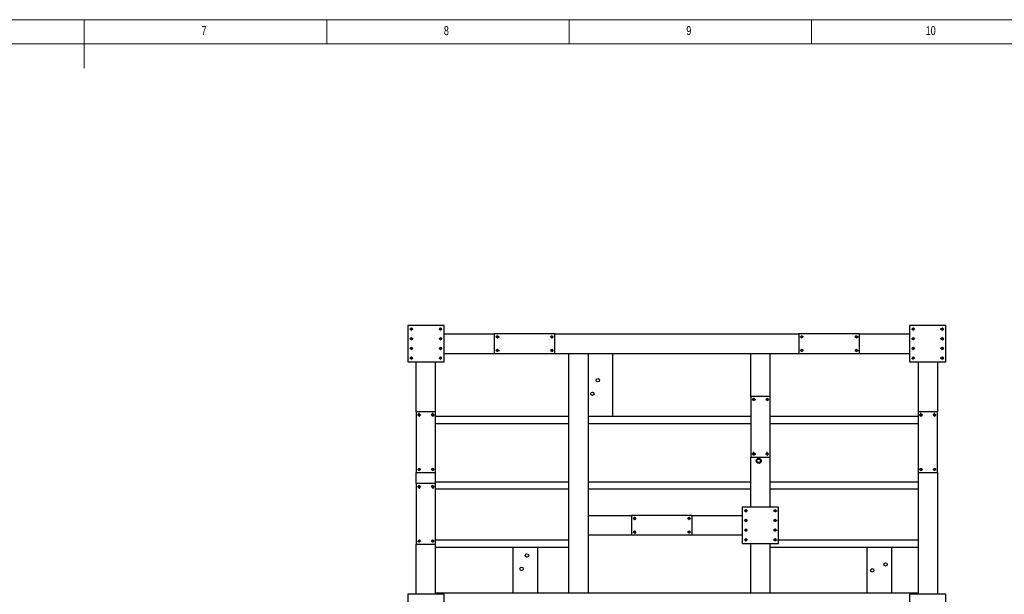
# Paper-space layout 'cadre 6' of a CAD drawing. Header units: millimetres. Extents: x 5 to 589, y 5 to 415.
# Tile 18 of 19: x 284 to 487, y 296 to 415. Entities that reach past the tile are written whole.
import ezdxf

# ---------------------------------------------------------------- set-up
doc = ezdxf.new("R2010")
doc.units = ezdxf.units.MM
doc.linetypes.add('CENTERX2', pattern=[20.32, 12.7, -2.54, 2.54, -2.54])
doc.layers.add('NOTES', color=6, linetype='Continuous')
doc.layers.add('TRAIT-MIXTES', color=3, linetype='CENTERX2')
doc.layers.add('TRAIT-FORT', color=4, linetype='Continuous', lineweight=25)
doc.styles.add('SLDTEXTSTYLE0', font='TXT', dxfattribs={"width": 0.75})

# ---------------------------------------------------------------- blocks, each defined once
blk = doc.blocks.new('SW_CENTERMARKSYMBOL_569')
at = {"layer": 'TRAIT-MIXTES', "color": 0}
for p, q in [((-0.4, 0), (-0.4125, 0)), ((0, 0), (-0.2, 0)), ((0, 0.4), (0, 0.4125)), ((0, 0), (0, 0.2)), ((0, 0), (0, -0.2)), ((0, 0), (0.2, 0)), ((0.4, 0), (0.4125, 0)), ((0, -0.4), (0, -0.4125))]:
    blk.add_line(p, q, dxfattribs=at)
blk = doc.blocks.new('SW_CENTERMARKSYMBOL_570')
at = {"layer": 'TRAIT-MIXTES', "color": 0}
for p, q in [((-0.4, 0), (-0.4125, 0)), ((0, 0), (-0.2, 0)), ((0, 0.4), (0, 0.4125)), ((0, 0), (0, 0.2)), ((0, 0), (0, -0.2)), ((0, 0), (0.2, 0)), ((0.4, 0), (0.4125, 0)), ((0, -0.4), (0, -0.4125))]:
    blk.add_line(p, q, dxfattribs=at)
blk = doc.blocks.new('SW_CENTERMARKSYMBOL_571')
at = {"layer": 'TRAIT-MIXTES', "color": 0}
for p, q in [((-0.4, 0), (-0.4125, 0)), ((0, 0), (-0.2, 0)), ((0, 0.4), (0, 0.4125)), ((0, 0), (0, 0.2)), ((0, 0), (0, -0.2)), ((0, 0), (0.2, 0)), ((0.4, 0), (0.4125, 0)), ((0, -0.4), (0, -0.4125))]:
    blk.add_line(p, q, dxfattribs=at)
blk = doc.blocks.new('SW_CENTERMARKSYMBOL_572')
at = {"layer": 'TRAIT-MIXTES', "color": 0}
for p, q in [((-0.4, 0), (-0.4125, 0)), ((0, 0), (-0.2, 0)), ((0, 0.4), (0, 0.4125)), ((0, 0), (0, 0.2)), ((0, 0), (0, -0.2)), ((0, 0), (0.2, 0)), ((0.4, 0), (0.4125, 0)), ((0, -0.4), (0, -0.4125))]:
    blk.add_line(p, q, dxfattribs=at)
blk = doc.blocks.new('SW_CENTERMARKSYMBOL_605')
at = {"layer": 'TRAIT-MIXTES', "color": 0}
for p, q in [((-0.4, 0), (-0.4125, 0)), ((0, 0), (-0.2, 0)), ((0, 0.4), (0, 0.4125)), ((0, 0), (0, 0.2)), ((0, 0), (0, -0.2)), ((0, 0), (0.2, 0)), ((0.4, 0), (0.4125, 0)), ((0, -0.4), (0, -0.4125))]:
    blk.add_line(p, q, dxfattribs=at)
blk = doc.blocks.new('SW_CENTERMARKSYMBOL_606')
at = {"layer": 'TRAIT-MIXTES', "color": 0}
for p, q in [((-0.4, 0), (-0.4125, 0)), ((0, 0), (-0.2, 0)), ((0, 0.4), (0, 0.4125)), ((0, 0), (0, 0.2)), ((0, 0), (0, -0.2)), ((0, 0), (0.2, 0)), ((0.4, 0), (0.4125, 0)), ((0, -0.4), (0, -0.4125))]:
    blk.add_line(p, q, dxfattribs=at)
blk = doc.blocks.new('SW_CENTERMARKSYMBOL_607')
at = {"layer": 'TRAIT-MIXTES', "color": 0}
for p, q in [((-0.4, 0), (-0.4125, 0)), ((0, 0), (-0.2, 0)), ((0, 0.4), (0, 0.4125)), ((0, 0), (0, 0.2)), ((0, 0), (0, -0.2)), ((0, 0), (0.2, 0)), ((0.4, 0), (0.4125, 0)), ((0, -0.4), (0, -0.4125))]:
    blk.add_line(p, q, dxfattribs=at)
blk = doc.blocks.new('SW_CENTERMARKSYMBOL_608')
at = {"layer": 'TRAIT-MIXTES', "color": 0}
for p, q in [((-0.4, 0), (-0.4125, 0)), ((0, 0), (-0.2, 0)), ((0, 0.4), (0, 0.4125)), ((0, 0), (0, 0.2)), ((0, 0), (0, -0.2)), ((0, 0), (0.2, 0)), ((0.4, 0), (0.4125, 0)), ((0, -0.4), (0, -0.4125))]:
    blk.add_line(p, q, dxfattribs=at)
blk = doc.blocks.new('SW_CENTERMARKSYMBOL_609')
at = {"layer": 'TRAIT-MIXTES', "color": 0}
for p, q in [((-0.4, 0), (-0.4125, 0)), ((0, 0), (-0.2, 0)), ((0, 0.4), (0, 0.4125)), ((0, 0), (0, 0.2)), ((0, 0), (0, -0.2)), ((0, 0), (0.2, 0)), ((0.4, 0), (0.4125, 0)), ((0, -0.4), (0, -0.4125))]:
    blk.add_line(p, q, dxfattribs=at)
blk = doc.blocks.new('SW_CENTERMARKSYMBOL_610')
at = {"layer": 'TRAIT-MIXTES', "color": 0}
for p, q in [((-0.4, 0), (-0.4125, 0)), ((0, 0), (-0.2, 0)), ((0, 0.4), (0, 0.4125)), ((0, 0), (0, 0.2)), ((0, 0), (0, -0.2)), ((0, 0), (0.2, 0)), ((0.4, 0), (0.4125, 0)), ((0, -0.4), (0, -0.4125))]:
    blk.add_line(p, q, dxfattribs=at)
blk = doc.blocks.new('SW_CENTERMARKSYMBOL_611')
at = {"layer": 'TRAIT-MIXTES', "color": 0}
for p, q in [((-0.4, 0), (-0.4125, 0)), ((0, 0), (-0.2, 0)), ((0, 0.4), (0, 0.4125)), ((0, 0), (0, 0.2)), ((0, 0), (0, -0.2)), ((0, 0), (0.2, 0)), ((0.4, 0), (0.4125, 0)), ((0, -0.4), (0, -0.4125))]:
    blk.add_line(p, q, dxfattribs=at)
blk = doc.blocks.new('SW_CENTERMARKSYMBOL_612')
at = {"layer": 'TRAIT-MIXTES', "color": 0}
for p, q in [((-0.4, 0), (-0.4125, 0)), ((0, 0), (-0.2, 0)), ((0, 0.4), (0, 0.4125)), ((0, 0), (0, 0.2)), ((0, 0), (0, -0.2)), ((0, 0), (0.2, 0)), ((0.4, 0), (0.4125, 0)), ((0, -0.4), (0, -0.4125))]:
    blk.add_line(p, q, dxfattribs=at)
blk = doc.blocks.new('SW_CENTERMARKSYMBOL_695')
at = {"layer": 'TRAIT-MIXTES', "color": 0}
for p, q in [((-0.4, 0), (-0.4125, 0)), ((0, 0), (-0.2, 0)), ((0, 0.4), (0, 0.4125)), ((0, 0), (0, 0.2)), ((0, 0), (0, -0.2)), ((0, 0), (0.2, 0)), ((0.4, 0), (0.4125, 0)), ((0, -0.4), (0, -0.4125))]:
    blk.add_line(p, q, dxfattribs=at)
blk = doc.blocks.new('SW_CENTERMARKSYMBOL_696')
at = {"layer": 'TRAIT-MIXTES', "color": 0}
for p, q in [((-0.4, 0), (-0.4125, 0)), ((0, 0), (-0.2, 0)), ((0, 0.4), (0, 0.4125)), ((0, 0), (0, 0.2)), ((0, 0), (0, -0.2)), ((0, 0), (0.2, 0)), ((0.4, 0), (0.4125, 0)), ((0, -0.4), (0, -0.4125))]:
    blk.add_line(p, q, dxfattribs=at)
blk = doc.blocks.new('SW_CENTERMARKSYMBOL_697')
at = {"layer": 'TRAIT-MIXTES', "color": 0}
for p, q in [((-0.4, 0), (-0.4125, 0)), ((0, 0), (-0.2, 0)), ((0, 0.4), (0, 0.4125)), ((0, 0), (0, 0.2)), ((0, 0), (0, -0.2)), ((0, 0), (0.2, 0)), ((0.4, 0), (0.4125, 0)), ((0, -0.4), (0, -0.4125))]:
    blk.add_line(p, q, dxfattribs=at)
blk = doc.blocks.new('SW_CENTERMARKSYMBOL_698')
at = {"layer": 'TRAIT-MIXTES', "color": 0}
for p, q in [((-0.4, 0), (-0.4125, 0)), ((0, 0), (-0.2, 0)), ((0, 0.4), (0, 0.4125)), ((0, 0), (0, 0.2)), ((0, 0), (0, -0.2)), ((0, 0), (0.2, 0)), ((0.4, 0), (0.4125, 0)), ((0, -0.4), (0, -0.4125))]:
    blk.add_line(p, q, dxfattribs=at)
blk = doc.blocks.new('SW_CENTERMARKSYMBOL_699')
at = {"layer": 'TRAIT-MIXTES', "color": 0}
for p, q in [((-0.4, 0), (-0.4125, 0)), ((0, 0), (-0.2, 0)), ((0, 0.4), (0, 0.4125)), ((0, 0), (0, 0.2)), ((0, 0), (0, -0.2)), ((0, 0), (0.2, 0)), ((0.4, 0), (0.4125, 0)), ((0, -0.4), (0, -0.4125))]:
    blk.add_line(p, q, dxfattribs=at)
blk = doc.blocks.new('SW_CENTERMARKSYMBOL_700')
at = {"layer": 'TRAIT-MIXTES', "color": 0}
for p, q in [((-0.4, 0), (-0.4125, 0)), ((0, 0), (-0.2, 0)), ((0, 0.4), (0, 0.4125)), ((0, 0), (0, 0.2)), ((0, 0), (0, -0.2)), ((0, 0), (0.2, 0)), ((0.4, 0), (0.4125, 0)), ((0, -0.4), (0, -0.4125))]:
    blk.add_line(p, q, dxfattribs=at)
blk = doc.blocks.new('SW_CENTERMARKSYMBOL_701')
at = {"layer": 'TRAIT-MIXTES', "color": 0}
for p, q in [((-0.4, 0), (-0.4125, 0)), ((0, 0), (-0.2, 0)), ((0, 0.4), (0, 0.4125)), ((0, 0), (0, 0.2)), ((0, 0), (0, -0.2)), ((0, 0), (0.2, 0)), ((0.4, 0), (0.4125, 0)), ((0, -0.4), (0, -0.4125))]:
    blk.add_line(p, q, dxfattribs=at)
blk = doc.blocks.new('SW_CENTERMARKSYMBOL_702')
at = {"layer": 'TRAIT-MIXTES', "color": 0}
for p, q in [((-0.4, 0), (-0.4125, 0)), ((0, 0), (-0.2, 0)), ((0, 0.4), (0, 0.4125)), ((0, 0), (0, 0.2)), ((0, 0), (0, -0.2)), ((0, 0), (0.2, 0)), ((0.4, 0), (0.4125, 0)), ((0, -0.4), (0, -0.4125))]:
    blk.add_line(p, q, dxfattribs=at)
blk = doc.blocks.new('SW_CENTERMARKSYMBOL_743')
at = {"layer": 'TRAIT-MIXTES', "color": 0}
for p, q in [((-0.4, 0), (-0.4125, 0)), ((0, 0), (-0.2, 0)), ((0, 0.4), (0, 0.4125)), ((0, 0), (0, 0.2)), ((0, 0), (0, -0.2)), ((0, 0), (0.2, 0)), ((0.4, 0), (0.4125, 0)), ((0, -0.4), (0, -0.4125))]:
    blk.add_line(p, q, dxfattribs=at)
blk = doc.blocks.new('SW_CENTERMARKSYMBOL_744')
at = {"layer": 'TRAIT-MIXTES', "color": 0}
for p, q in [((-0.4, 0), (-0.4125, 0)), ((0, 0), (-0.2, 0)), ((0, 0.4), (0, 0.4125)), ((0, 0), (0, 0.2)), ((0, 0), (0, -0.2)), ((0, 0), (0.2, 0)), ((0.4, 0), (0.4125, 0)), ((0, -0.4), (0, -0.4125))]:
    blk.add_line(p, q, dxfattribs=at)
blk = doc.blocks.new('SW_CENTERMARKSYMBOL_745')
at = {"layer": 'TRAIT-MIXTES', "color": 0}
for p, q in [((-0.4, 0), (-0.4125, 0)), ((0, 0), (-0.2, 0)), ((0, 0.4), (0, 0.4125)), ((0, 0), (0, 0.2)), ((0, 0), (0, -0.2)), ((0, 0), (0.2, 0)), ((0.4, 0), (0.4125, 0)), ((0, -0.4), (0, -0.4125))]:
    blk.add_line(p, q, dxfattribs=at)
blk = doc.blocks.new('SW_CENTERMARKSYMBOL_746')
at = {"layer": 'TRAIT-MIXTES', "color": 0}
for p, q in [((-0.4, 0), (-0.4125, 0)), ((0, 0), (-0.2, 0)), ((0, 0.4), (0, 0.4125)), ((0, 0), (0, 0.2)), ((0, 0), (0, -0.2)), ((0, 0), (0.2, 0)), ((0.4, 0), (0.4125, 0)), ((0, -0.4), (0, -0.4125))]:
    blk.add_line(p, q, dxfattribs=at)
blk = doc.blocks.new('SW_CENTERMARKSYMBOL_751')
at = {"layer": 'TRAIT-MIXTES', "color": 0}
for p, q in [((-0.4, 0), (-0.4125, 0)), ((0, 0), (-0.2, 0)), ((0, 0.4), (0, 0.4125)), ((0, 0), (0, 0.2)), ((0, 0), (0, -0.2)), ((0, 0), (0.2, 0)), ((0.4, 0), (0.4125, 0)), ((0, -0.4), (0, -0.4125))]:
    blk.add_line(p, q, dxfattribs=at)
blk = doc.blocks.new('SW_CENTERMARKSYMBOL_752')
at = {"layer": 'TRAIT-MIXTES', "color": 0}
for p, q in [((-0.4, 0), (-0.4125, 0)), ((0, 0), (-0.2, 0)), ((0, 0.4), (0, 0.4125)), ((0, 0), (0, 0.2)), ((0, 0), (0, -0.2)), ((0, 0), (0.2, 0)), ((0.4, 0), (0.4125, 0)), ((0, -0.4), (0, -0.4125))]:
    blk.add_line(p, q, dxfattribs=at)
blk = doc.blocks.new('SW_CENTERMARKSYMBOL_753')
at = {"layer": 'TRAIT-MIXTES', "color": 0}
for p, q in [((-0.4, 0), (-0.4125, 0)), ((0, 0), (-0.2, 0)), ((0, 0.4), (0, 0.4125)), ((0, 0), (0, 0.2)), ((0, 0), (0, -0.2)), ((0, 0), (0.2, 0)), ((0.4, 0), (0.4125, 0)), ((0, -0.4), (0, -0.4125))]:
    blk.add_line(p, q, dxfattribs=at)
blk = doc.blocks.new('SW_CENTERMARKSYMBOL_754')
at = {"layer": 'TRAIT-MIXTES', "color": 0}
for p, q in [((-0.4, 0), (-0.4125, 0)), ((0, 0), (-0.2, 0)), ((0, 0.4), (0, 0.4125)), ((0, 0), (0, 0.2)), ((0, 0), (0, -0.2)), ((0, 0), (0.2, 0)), ((0.4, 0), (0.4125, 0)), ((0, -0.4), (0, -0.4125))]:
    blk.add_line(p, q, dxfattribs=at)
blk = doc.blocks.new('SW_CENTERMARKSYMBOL_765')
at = {"layer": 'TRAIT-MIXTES', "color": 0}
for p, q in [((-0.4, 0), (-0.4125, 0)), ((0, 0), (-0.2, 0)), ((0, 0.4), (0, 0.4125)), ((0, 0), (0, 0.2)), ((0, 0), (0, -0.2)), ((0, 0), (0.2, 0)), ((0.4, 0), (0.4125, 0)), ((0, -0.4), (0, -0.4125))]:
    blk.add_line(p, q, dxfattribs=at)
blk = doc.blocks.new('SW_CENTERMARKSYMBOL_766')
at = {"layer": 'TRAIT-MIXTES', "color": 0}
for p, q in [((-0.4, 0), (-0.4125, 0)), ((0, 0), (-0.2, 0)), ((0, 0.4), (0, 0.4125)), ((0, 0), (0, 0.2)), ((0, 0), (0, -0.2)), ((0, 0), (0.2, 0)), ((0.4, 0), (0.4125, 0)), ((0, -0.4), (0, -0.4125))]:
    blk.add_line(p, q, dxfattribs=at)
blk = doc.blocks.new('SW_CENTERMARKSYMBOL_767')
at = {"layer": 'TRAIT-MIXTES', "color": 0}
for p, q in [((-0.4, 0), (-0.4125, 0)), ((0, 0), (-0.2, 0)), ((0, 0.4), (0, 0.4125)), ((0, 0), (0, 0.2)), ((0, 0), (0, -0.2)), ((0, 0), (0.2, 0)), ((0.4, 0), (0.4125, 0)), ((0, -0.4), (0, -0.4125))]:
    blk.add_line(p, q, dxfattribs=at)
blk = doc.blocks.new('SW_CENTERMARKSYMBOL_768')
at = {"layer": 'TRAIT-MIXTES', "color": 0}
for p, q in [((-0.4, 0), (-0.4125, 0)), ((0, 0), (-0.2, 0)), ((0, 0.4), (0, 0.4125)), ((0, 0), (0, 0.2)), ((0, 0), (0, -0.2)), ((0, 0), (0.2, 0)), ((0.4, 0), (0.4125, 0)), ((0, -0.4), (0, -0.4125))]:
    blk.add_line(p, q, dxfattribs=at)
blk = doc.blocks.new('SW_CENTERMARKSYMBOL_769')
at = {"layer": 'TRAIT-MIXTES', "color": 0}
for p, q in [((-0.4, 0), (-0.4125, 0)), ((0, 0), (-0.2, 0)), ((0, 0.4), (0, 0.4125)), ((0, 0), (0, 0.2)), ((0, 0), (0, -0.2)), ((0, 0), (0.2, 0)), ((0.4, 0), (0.4125, 0)), ((0, -0.4), (0, -0.4125))]:
    blk.add_line(p, q, dxfattribs=at)
blk = doc.blocks.new('SW_CENTERMARKSYMBOL_770')
at = {"layer": 'TRAIT-MIXTES', "color": 0}
for p, q in [((-0.4, 0), (-0.4125, 0)), ((0, 0), (-0.2, 0)), ((0, 0.4), (0, 0.4125)), ((0, 0), (0, 0.2)), ((0, 0), (0, -0.2)), ((0, 0), (0.2, 0)), ((0.4, 0), (0.4125, 0)), ((0, -0.4), (0, -0.4125))]:
    blk.add_line(p, q, dxfattribs=at)
blk = doc.blocks.new('SW_CENTERMARKSYMBOL_771')
at = {"layer": 'TRAIT-MIXTES', "color": 0}
for p, q in [((-0.4, 0), (-0.4125, 0)), ((0, 0), (-0.2, 0)), ((0, 0.4), (0, 0.4125)), ((0, 0), (0, 0.2)), ((0, 0), (0, -0.2)), ((0, 0), (0.2, 0)), ((0.4, 0), (0.4125, 0)), ((0, -0.4), (0, -0.4125))]:
    blk.add_line(p, q, dxfattribs=at)
blk = doc.blocks.new('SW_CENTERMARKSYMBOL_772')
at = {"layer": 'TRAIT-MIXTES', "color": 0}
for p, q in [((-0.4, 0), (-0.4125, 0)), ((0, 0), (-0.2, 0)), ((0, 0.4), (0, 0.4125)), ((0, 0), (0, 0.2)), ((0, 0), (0, -0.2)), ((0, 0), (0.2, 0)), ((0.4, 0), (0.4125, 0)), ((0, -0.4), (0, -0.4125))]:
    blk.add_line(p, q, dxfattribs=at)
blk = doc.blocks.new('SW_CENTERMARKSYMBOL_801')
at = {"layer": 'TRAIT-MIXTES', "color": 0}
for p, q in [((-0.4, 0), (-0.4125, 0)), ((0, 0), (-0.2, 0)), ((0, 0.4), (0, 0.4125)), ((0, 0), (0, 0.2)), ((0, 0), (0, -0.2)), ((0, 0), (0.2, 0)), ((0.4, 0), (0.4125, 0)), ((0, -0.4), (0, -0.4125))]:
    blk.add_line(p, q, dxfattribs=at)
blk = doc.blocks.new('SW_CENTERMARKSYMBOL_802')
at = {"layer": 'TRAIT-MIXTES', "color": 0}
for p, q in [((-0.4, 0), (-0.4125, 0)), ((0, 0), (-0.2, 0)), ((0, 0.4), (0, 0.4125)), ((0, 0), (0, 0.2)), ((0, 0), (0, -0.2)), ((0, 0), (0.2, 0)), ((0.4, 0), (0.4125, 0)), ((0, -0.4), (0, -0.4125))]:
    blk.add_line(p, q, dxfattribs=at)
blk = doc.blocks.new('SW_CENTERMARKSYMBOL_803')
at = {"layer": 'TRAIT-MIXTES', "color": 0}
for p, q in [((-0.4, 0), (-0.4125, 0)), ((0, 0), (-0.2, 0)), ((0, 0.4), (0, 0.4125)), ((0, 0), (0, 0.2)), ((0, 0), (0, -0.2)), ((0, 0), (0.2, 0)), ((0.4, 0), (0.4125, 0)), ((0, -0.4), (0, -0.4125))]:
    blk.add_line(p, q, dxfattribs=at)
blk = doc.blocks.new('SW_CENTERMARKSYMBOL_804')
at = {"layer": 'TRAIT-MIXTES', "color": 0}
for p, q in [((-0.4, 0), (-0.4125, 0)), ((0, 0), (-0.2, 0)), ((0, 0.4), (0, 0.4125)), ((0, 0), (0, 0.2)), ((0, 0), (0, -0.2)), ((0, 0), (0.2, 0)), ((0.4, 0), (0.4125, 0)), ((0, -0.4), (0, -0.4125))]:
    blk.add_line(p, q, dxfattribs=at)
blk = doc.blocks.new('SW_CENTERMARKSYMBOL_807')
at = {"layer": 'TRAIT-MIXTES', "color": 0}
for p, q in [((-0.4, 0), (-0.4125, 0)), ((0, 0), (-0.2, 0)), ((0, 0.4), (0, 0.4125)), ((0, 0), (0, 0.2)), ((0, 0), (0, -0.2)), ((0, 0), (0.2, 0)), ((0.4, 0), (0.4125, 0)), ((0, -0.4), (0, -0.4125))]:
    blk.add_line(p, q, dxfattribs=at)
blk = doc.blocks.new('SW_CENTERMARKSYMBOL_808')
at = {"layer": 'TRAIT-MIXTES', "color": 0}
for p, q in [((-0.4, 0), (-0.4125, 0)), ((0, 0), (-0.2, 0)), ((0, 0.4), (0, 0.4125)), ((0, 0), (0, 0.2)), ((0, 0), (0, -0.2)), ((0, 0), (0.2, 0)), ((0.4, 0), (0.4125, 0)), ((0, -0.4), (0, -0.4125))]:
    blk.add_line(p, q, dxfattribs=at)
blk = doc.blocks.new('SW_CENTERMARKSYMBOL_809')
at = {"layer": 'TRAIT-MIXTES', "color": 0}
for p, q in [((-0.4, 0), (-0.4125, 0)), ((0, 0), (-0.2, 0)), ((0, 0.4), (0, 0.4125)), ((0, 0), (0, 0.2)), ((0, 0), (0, -0.2)), ((0, 0), (0.2, 0)), ((0.4, 0), (0.4125, 0)), ((0, -0.4), (0, -0.4125))]:
    blk.add_line(p, q, dxfattribs=at)
blk = doc.blocks.new('SW_CENTERMARKSYMBOL_810')
at = {"layer": 'TRAIT-MIXTES', "color": 0}
for p, q in [((-0.4, 0), (-0.4125, 0)), ((0, 0), (-0.2, 0)), ((0, 0.4), (0, 0.4125)), ((0, 0), (0, 0.2)), ((0, 0), (0, -0.2)), ((0, 0), (0.2, 0)), ((0.4, 0), (0.4125, 0)), ((0, -0.4), (0, -0.4125))]:
    blk.add_line(p, q, dxfattribs=at)
blk = doc.blocks.new('SW_CENTERMARKSYMBOL_847')
at = {"layer": 'TRAIT-MIXTES', "color": 0}
for p, q in [((-0.4, 0), (-0.4125, 0)), ((0, 0), (-0.2, 0)), ((0, 0.4), (0, 0.4125)), ((0, 0), (0, 0.2)), ((0, 0), (0, -0.2)), ((0, 0), (0.2, 0)), ((0.4, 0), (0.4125, 0)), ((0, -0.4), (0, -0.4125))]:
    blk.add_line(p, q, dxfattribs=at)
blk = doc.blocks.new('SW_CENTERMARKSYMBOL_848')
at = {"layer": 'TRAIT-MIXTES', "color": 0}
for p, q in [((-0.4, 0), (-0.4125, 0)), ((0, 0), (-0.2, 0)), ((0, 0.4), (0, 0.4125)), ((0, 0), (0, 0.2)), ((0, 0), (0, -0.2)), ((0, 0), (0.2, 0)), ((0.4, 0), (0.4125, 0)), ((0, -0.4), (0, -0.4125))]:
    blk.add_line(p, q, dxfattribs=at)
blk = doc.blocks.new('SW_CENTERMARKSYMBOL_849')
at = {"layer": 'TRAIT-MIXTES', "color": 0}
for p, q in [((-0.4, 0), (-0.4125, 0)), ((0, 0), (-0.2, 0)), ((0, 0.4), (0, 0.4125)), ((0, 0), (0, 0.2)), ((0, 0), (0, -0.2)), ((0, 0), (0.2, 0)), ((0.4, 0), (0.4125, 0)), ((0, -0.4), (0, -0.4125))]:
    blk.add_line(p, q, dxfattribs=at)
blk = doc.blocks.new('SW_CENTERMARKSYMBOL_850')
at = {"layer": 'TRAIT-MIXTES', "color": 0}
for p, q in [((-0.4, 0), (-0.4125, 0)), ((0, 0), (-0.2, 0)), ((0, 0.4), (0, 0.4125)), ((0, 0), (0, 0.2)), ((0, 0), (0, -0.2)), ((0, 0), (0.2, 0)), ((0.4, 0), (0.4125, 0)), ((0, -0.4), (0, -0.4125))]:
    blk.add_line(p, q, dxfattribs=at)
blk = doc.blocks.new('SW_CENTERMARKSYMBOL_851')
at = {"layer": 'TRAIT-MIXTES', "color": 0}
for p, q in [((-0.4, 0), (-0.4125, 0)), ((0, 0), (-0.2, 0)), ((0, 0.4), (0, 0.4125)), ((0, 0), (0, 0.2)), ((0, 0), (0, -0.2)), ((0, 0), (0.2, 0)), ((0.4, 0), (0.4125, 0)), ((0, -0.4), (0, -0.4125))]:
    blk.add_line(p, q, dxfattribs=at)
blk = doc.blocks.new('SW_CENTERMARKSYMBOL_852')
at = {"layer": 'TRAIT-MIXTES', "color": 0}
for p, q in [((-0.4, 0), (-0.4125, 0)), ((0, 0), (-0.2, 0)), ((0, 0.4), (0, 0.4125)), ((0, 0), (0, 0.2)), ((0, 0), (0, -0.2)), ((0, 0), (0.2, 0)), ((0.4, 0), (0.4125, 0)), ((0, -0.4), (0, -0.4125))]:
    blk.add_line(p, q, dxfattribs=at)
blk = doc.blocks.new('SW_CENTERMARKSYMBOL_853')
at = {"layer": 'TRAIT-MIXTES', "color": 0}
for p, q in [((-0.4, 0), (-0.4125, 0)), ((0, 0), (-0.2, 0)), ((0, 0.4), (0, 0.4125)), ((0, 0), (0, 0.2)), ((0, 0), (0, -0.2)), ((0, 0), (0.2, 0)), ((0.4, 0), (0.4125, 0)), ((0, -0.4), (0, -0.4125))]:
    blk.add_line(p, q, dxfattribs=at)
blk = doc.blocks.new('SW_CENTERMARKSYMBOL_854')
at = {"layer": 'TRAIT-MIXTES', "color": 0}
for p, q in [((-0.4, 0), (-0.4125, 0)), ((0, 0), (-0.2, 0)), ((0, 0.4), (0, 0.4125)), ((0, 0), (0, 0.2)), ((0, 0), (0, -0.2)), ((0, 0), (0.2, 0)), ((0.4, 0), (0.4125, 0)), ((0, -0.4), (0, -0.4125))]:
    blk.add_line(p, q, dxfattribs=at)

psp = doc.layouts.new('cadre 6')

# ---------------------------------------------------------------- linework, layer by layer
at = {"color": 7, "linetype": 'Continuous', "lineweight": 18}
for p, q in [((589, 415), (5, 415)), ((297, 415), (297, 405)), ((347, 410), (347, 415)), ((397, 415), (397, 410)), ((447, 410), (447, 415)), ((584, 410), (10, 410))]:
    psp.add_line(p, q, dxfattribs=at)
for centre in [(364.47, 351.116), (370.47, 351.116), (467.97, 351.116), (473.97, 351.116), (364.47, 349.116), (370.47, 349.116), (382.195, 349.516), (393.445, 349.516), (444.995, 349.516), (456.245, 349.516), (467.97, 349.116), (473.97, 349.116), (364.47, 347.116), (370.47, 347.116), (467.97, 347.116), (473.97, 347.116), (364.47, 345.116), (370.47, 345.116), (382.195, 346.716), (393.445, 346.716), (444.995, 346.716), (456.245, 346.716), (467.97, 345.116), (473.97, 345.116), (435.07, 336.591), (437.87, 336.591), (366.07, 333.391), (368.87, 333.391), (469.57, 333.391), (472.37, 333.391), (435.07, 325.341), (437.87, 325.341), (366.07, 322.141), (368.87, 322.141), (469.57, 322.141), (472.37, 322.141), (366.07, 318.591), (368.87, 318.591), (433.47, 313.616), (439.47, 313.616), (410.495, 312.016), (421.745, 312.016), (433.47, 311.616), (439.47, 311.616), (410.495, 309.216), (421.745, 309.216), (433.47, 309.616), (439.47, 309.616), (366.07, 307.341), (368.87, 307.341), (433.47, 307.616), (439.47, 307.616)]:
    psp.add_arc(centre, 0.25, 255, 195, dxfattribs=at)
at = {"layer": 'TRAIT-FORT', "color": 4, "linetype": 'Continuous', "lineweight": 25}
for p, q in [((371.22, 351.866), (363.72, 351.866)), ((363.72, 351.866), (363.72, 344.366)), ((371.22, 344.366), (371.22, 351.866)), ((474.72, 351.866), (467.22, 351.866)), ((467.22, 351.866), (467.22, 344.366)), ((474.72, 344.366), (474.72, 351.866)), ((371.22, 350.116), (381.57, 350.116)), ((394.07, 350.116), (381.57, 350.116)), ((381.57, 350.116), (381.57, 346.116)), ((394.07, 350.116), (444.37, 350.116)), ((394.07, 346.116), (394.07, 350.116)), ((456.87, 350.116), (444.37, 350.116)), ((444.37, 350.116), (444.37, 346.116)), ((456.87, 350.116), (467.22, 350.116)), ((456.87, 346.116), (456.87, 350.116)), ((371.22, 346.116), (381.57, 346.116)), ((381.57, 346.116), (394.07, 346.116)), ((394.07, 346.116), (396.97, 346.116)), ((396.97, 296.616), (396.97, 346.116)), ((396.97, 346.116), (397.27, 346.116)), ((397.27, 346.116), (400.67, 346.116)), ((400.67, 346.116), (400.97, 346.116)), ((400.97, 312.616), (400.97, 346.116)), ((400.97, 346.116), (434.47, 346.116)), ((405.97, 346.116), (405.97, 333.116)), ((434.47, 337.216), (434.47, 346.116)), ((434.47, 346.116), (434.77, 346.116)), ((434.77, 346.116), (438.17, 346.116)), ((438.17, 346.116), (438.47, 346.116)), ((438.47, 337.216), (438.47, 346.116)), ((438.47, 346.116), (444.37, 346.116)), ((444.37, 346.116), (456.87, 346.116)), ((456.87, 346.116), (467.22, 346.116)), ((363.72, 344.366), (371.22, 344.366)), ((365.47, 334.016), (365.47, 344.366)), ((369.47, 334.016), (369.47, 344.366)), ((467.22, 344.366), (474.72, 344.366)), ((468.97, 344.366), (468.97, 334.016)), ((472.97, 344.366), (472.97, 334.016)), ((434.47, 337.216), (434.47, 324.716)), ((438.47, 337.216), (434.47, 337.216)), ((438.47, 324.716), (438.47, 337.216)), ((365.47, 334.016), (365.47, 321.516)), ((369.47, 334.016), (365.47, 334.016)), ((369.47, 321.516), (369.47, 334.016)), ((369.47, 333.116), (396.97, 333.116)), ((400.97, 333.116), (434.47, 333.116)), ((438.47, 333.116), (468.97, 333.116)), ((468.97, 334.016), (468.97, 321.516)), ((472.97, 334.016), (468.97, 334.016)), ((472.97, 321.516), (472.97, 334.016)), ((369.47, 331.616), (396.97, 331.616)), ((400.97, 331.616), (434.47, 331.616)), ((438.47, 331.616), (468.97, 331.616)), ((434.47, 314.366), (434.47, 324.716)), ((434.47, 324.716), (438.47, 324.716)), ((438.47, 314.366), (438.47, 324.716)), ((365.47, 319.216), (365.47, 321.516)), ((365.47, 321.516), (369.47, 321.516)), ((369.47, 319.216), (369.47, 321.516)), ((468.97, 321.516), (468.97, 296.616)), ((468.97, 321.516), (472.97, 321.516)), ((472.97, 321.516), (472.97, 296.366)), ((365.47, 319.216), (365.47, 306.716)), ((369.47, 319.216), (365.47, 319.216)), ((369.47, 319.616), (396.97, 319.616)), ((369.47, 306.716), (369.47, 319.216)), ((400.97, 319.616), (434.47, 319.616)), ((438.47, 319.616), (468.97, 319.616)), ((369.47, 318.116), (396.97, 318.116)), ((400.97, 318.116), (434.47, 318.116)), ((438.47, 318.116), (468.97, 318.116)), ((440.22, 314.366), (432.72, 314.366)), ((432.72, 314.366), (432.72, 306.866)), ((440.22, 306.866), (440.22, 314.366)), ((400.97, 312.616), (409.87, 312.616)), ((400.97, 312.316), (400.97, 312.616)), ((400.97, 308.916), (400.97, 312.316)), ((409.87, 312.616), (409.87, 308.616)), ((422.37, 312.616), (409.87, 312.616)), ((422.37, 312.616), (432.72, 312.616)), ((422.37, 308.616), (422.37, 312.616)), ((400.97, 308.616), (400.97, 308.916)), ((365.47, 296.366), (365.47, 306.716)), ((365.47, 306.716), (369.47, 306.716)), ((369.47, 307.616), (396.97, 307.616)), ((369.47, 296.616), (369.47, 306.716)), ((400.97, 308.616), (409.87, 308.616)), ((400.97, 296.616), (400.97, 308.616)), ((409.87, 308.616), (422.37, 308.616)), ((422.37, 308.616), (432.72, 308.616)), ((432.72, 306.866), (440.22, 306.866)), ((434.47, 296.616), (434.47, 306.866)), ((438.47, 296.616), (438.47, 306.866)), ((439.257, 307.616), (439.682, 307.616)), ((440.22, 307.616), (468.97, 307.616)), ((369.47, 306.116), (396.97, 306.116)), ((385.47, 296.616), (385.47, 306.116)), ((390.47, 306.116), (390.47, 296.616)), ((438.47, 306.116), (468.97, 306.116)), ((458.47, 296.616), (458.47, 306.116)), ((463.47, 306.116), (463.47, 296.616)), ((369.47, 296.616), (369.22, 296.366)), ((369.22, 296.366), (369.47, 296.616)), ((396.97, 296.616), (369.47, 296.616)), ((397.27, 296.616), (396.97, 296.616)), ((400.67, 296.616), (397.27, 296.616)), ((400.97, 296.616), (400.67, 296.616)), ((434.47, 296.616), (400.97, 296.616)), ((434.77, 296.616), (434.47, 296.616)), ((438.17, 296.616), (434.77, 296.616)), ((438.47, 296.616), (438.17, 296.616)), ((468.97, 296.616), (438.47, 296.616)), ((469.22, 296.366), (468.97, 296.616)), ((468.97, 296.616), (469.22, 296.366)), ((371.22, 296.366), (363.72, 296.366)), ((363.72, 296.366), (363.72, 292.866)), ((371.22, 292.866), (371.22, 296.366)), ((474.72, 296.366), (467.22, 296.366)), ((467.22, 296.366), (467.22, 292.866)), ((474.72, 292.866), (474.72, 296.366))]:
    psp.add_line(p, q, dxfattribs=at)
for centre, radius in [((364.47, 351.116), 0.212), ((364.47, 349.116), 0.212), ((370.47, 351.116), 0.212), ((370.47, 349.116), 0.212), ((382.195, 349.516), 0.212), ((393.445, 349.516), 0.212), ((444.995, 349.516), 0.212), ((456.245, 349.516), 0.212), ((467.97, 351.116), 0.212), ((467.97, 349.116), 0.212), ((473.97, 351.116), 0.212), ((473.97, 349.116), 0.212), ((364.47, 347.116), 0.212), ((370.47, 347.116), 0.212), ((467.97, 347.116), 0.212), ((473.97, 347.116), 0.212), ((364.47, 345.116), 0.212), ((370.47, 345.116), 0.212), ((382.195, 346.716), 0.212), ((393.445, 346.716), 0.212), ((444.995, 346.716), 0.212), ((456.245, 346.716), 0.212), ((467.97, 345.116), 0.212), ((473.97, 345.116), 0.212), ((402.92, 340.566), 0.35), ((401.796, 337.784), 0.35), ((435.07, 336.591), 0.212), ((437.87, 336.591), 0.212), ((366.07, 333.391), 0.212), ((368.87, 333.391), 0.212), ((469.57, 333.391), 0.212), ((472.37, 333.391), 0.212), ((435.07, 325.341), 0.212), ((437.87, 325.341), 0.212), ((436.102, 323.924), 0.525), ((436.102, 323.924), 0.375), ((366.07, 322.141), 0.212), ((368.87, 322.141), 0.212), ((469.57, 322.141), 0.212), ((472.37, 322.141), 0.212), ((366.07, 318.591), 0.212), ((368.87, 318.591), 0.212), ((433.47, 313.616), 0.212), ((439.47, 313.616), 0.212), ((410.495, 312.016), 0.212), ((421.745, 312.016), 0.212), ((433.47, 311.616), 0.212), ((439.47, 311.616), 0.212), ((410.495, 309.216), 0.212), ((421.745, 309.216), 0.212), ((433.47, 309.616), 0.212), ((439.47, 309.616), 0.212), ((366.07, 307.341), 0.212), ((368.87, 307.341), 0.212), ((433.47, 307.616), 0.212), ((439.47, 307.616), 0.212), ((388.31, 304.406), 0.35), ((462.27, 302.538), 0.35), ((387.186, 301.624), 0.35), ((459.529, 301.318), 0.35)]:
    psp.add_circle(centre, radius, dxfattribs=at)

# ---------------------------------------------------------------- block references
at = {"layer": 'TRAIT-MIXTES', "color": 3}
for name, p in [('SW_CENTERMARKSYMBOL_769', (364.47, 351.116)), ('SW_CENTERMARKSYMBOL_768', (370.47, 351.116)), ('SW_CENTERMARKSYMBOL_609', (467.97, 351.116)), ('SW_CENTERMARKSYMBOL_608', (473.97, 351.116)), ('SW_CENTERMARKSYMBOL_770', (364.47, 349.116)), ('SW_CENTERMARKSYMBOL_765', (370.47, 349.116)), ('SW_CENTERMARKSYMBOL_850', (382.195, 349.516)), ('SW_CENTERMARKSYMBOL_848', (393.445, 349.516)), ('SW_CENTERMARKSYMBOL_804', (444.995, 349.516)), ('SW_CENTERMARKSYMBOL_802', (456.245, 349.516)), ('SW_CENTERMARKSYMBOL_610', (467.97, 349.116)), ('SW_CENTERMARKSYMBOL_605', (473.97, 349.116)), ('SW_CENTERMARKSYMBOL_771', (364.47, 347.116)), ('SW_CENTERMARKSYMBOL_767', (370.47, 347.116)), ('SW_CENTERMARKSYMBOL_611', (467.97, 347.116)), ('SW_CENTERMARKSYMBOL_607', (473.97, 347.116)), ('SW_CENTERMARKSYMBOL_772', (364.47, 345.116)), ('SW_CENTERMARKSYMBOL_766', (370.47, 345.116)), ('SW_CENTERMARKSYMBOL_849', (382.195, 346.716)), ('SW_CENTERMARKSYMBOL_847', (393.445, 346.716)), ('SW_CENTERMARKSYMBOL_803', (444.995, 346.716)), ('SW_CENTERMARKSYMBOL_801', (456.245, 346.716)), ('SW_CENTERMARKSYMBOL_612', (467.97, 345.116)), ('SW_CENTERMARKSYMBOL_606', (473.97, 345.116)), ('SW_CENTERMARKSYMBOL_854', (435.07, 336.591)), ('SW_CENTERMARKSYMBOL_853', (437.87, 336.591)), ('SW_CENTERMARKSYMBOL_810', (366.07, 333.391)), ('SW_CENTERMARKSYMBOL_809', (368.87, 333.391)), ('SW_CENTERMARKSYMBOL_572', (469.57, 333.391)), ('SW_CENTERMARKSYMBOL_571', (472.37, 333.391)), ('SW_CENTERMARKSYMBOL_852', (435.07, 325.341)), ('SW_CENTERMARKSYMBOL_851', (437.87, 325.341)), ('SW_CENTERMARKSYMBOL_808', (366.07, 322.141)), ('SW_CENTERMARKSYMBOL_807', (368.87, 322.141)), ('SW_CENTERMARKSYMBOL_570', (469.57, 322.141)), ('SW_CENTERMARKSYMBOL_569', (472.37, 322.141)), ('SW_CENTERMARKSYMBOL_754', (366.07, 318.591)), ('SW_CENTERMARKSYMBOL_753', (368.87, 318.591)), ('SW_CENTERMARKSYMBOL_699', (433.47, 313.616)), ('SW_CENTERMARKSYMBOL_698', (439.47, 313.616)), ('SW_CENTERMARKSYMBOL_746', (410.495, 312.016)), ('SW_CENTERMARKSYMBOL_744', (421.745, 312.016)), ('SW_CENTERMARKSYMBOL_700', (433.47, 311.616)), ('SW_CENTERMARKSYMBOL_695', (439.47, 311.616)), ('SW_CENTERMARKSYMBOL_745', (410.495, 309.216)), ('SW_CENTERMARKSYMBOL_743', (421.745, 309.216)), ('SW_CENTERMARKSYMBOL_701', (433.47, 309.616)), ('SW_CENTERMARKSYMBOL_697', (439.47, 309.616)), ('SW_CENTERMARKSYMBOL_752', (366.07, 307.341)), ('SW_CENTERMARKSYMBOL_751', (368.87, 307.341)), ('SW_CENTERMARKSYMBOL_702', (433.47, 307.616)), ('SW_CENTERMARKSYMBOL_696', (439.47, 307.616))]:
    psp.add_blockref(name, p, dxfattribs=at)

# ---------------------------------------------------------------- texts
at = {"layer": 'NOTES', "color": 211, "attachment_point": 1, "style": 'SLDTEXTSTYLE0'}
for s, insert, char_height in [('7', (321.167, 413.668), 1.852), ('7', (321.167, 413.668), 1.852), ('8', (371.167, 413.668), 1.852), ('8', (371.167, 413.668), 1.852), ('9', (421.167, 413.668), 1.852), ('9', (421.167, 413.668), 1.852), ('10', (470.542, 413.668), 1.8521), ('10', (470.542, 413.668), 1.8521)]:
    psp.add_mtext(s, dxfattribs=dict(at, insert=insert, char_height=char_height))

doc.saveas('drawing.dxf')
